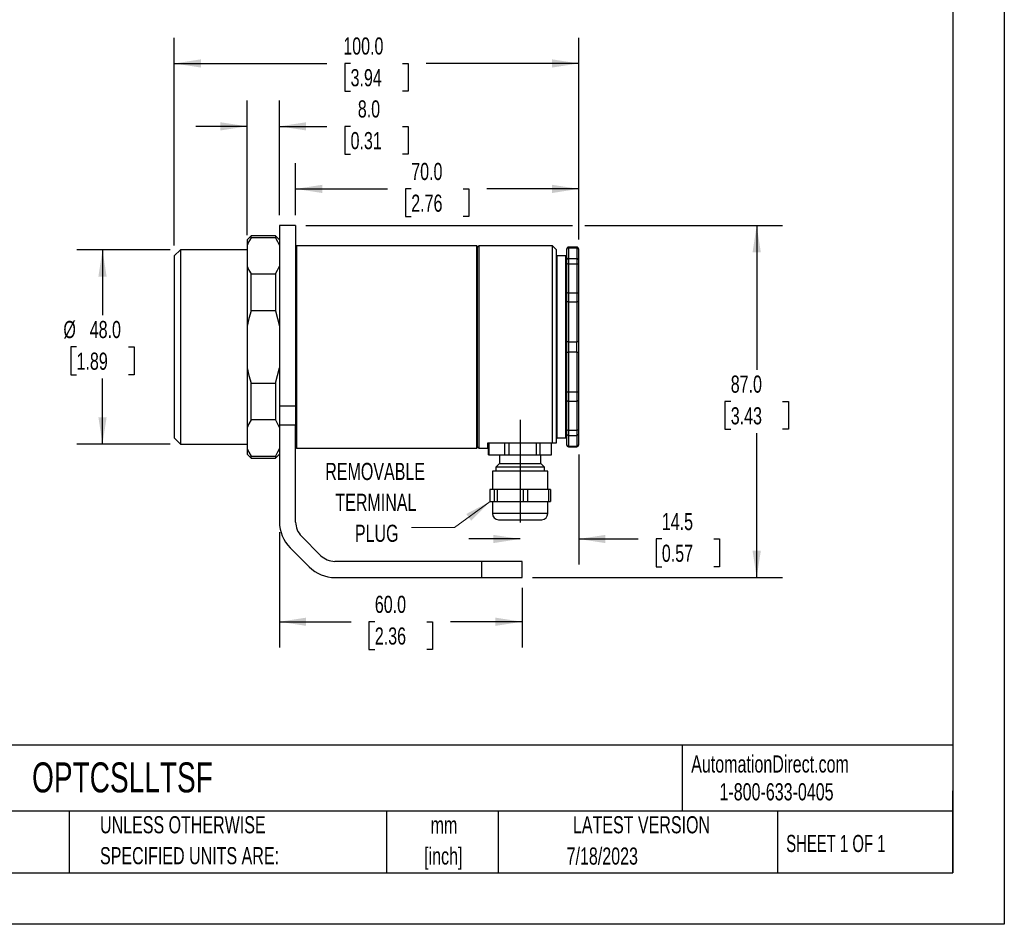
# Model space of a CAD drawing. Header units: millimetres. Extents: x 0 to 559, y 0 to 432.
# Tile 2 of 3: x 315 to 559, y 0 to 224. Entities that reach past the tile are written whole.
import ezdxf

# ---------------------------------------------------------------- set-up
doc = ezdxf.new("R2010")
doc.units = ezdxf.units.MM
doc.header["$LTSCALE"] = 2
doc.linetypes.add('CENTERX2', pattern=[20.32, 12.7, -2.54, 2.54, -2.54])
doc.layers.add('CENTER', color=40, linetype='CENTERX2')
doc.layers.add('DIMENSIONS', color=140, linetype='Continuous', lineweight=25)
doc.layers.add('TEXT', color=140, linetype='Continuous', lineweight=25)
doc.styles.add('SLDTEXTSTYLE0', font='TXT', dxfattribs={"width": 0.7})
doc.styles.add('SLDTEXTSTYLE2', font='TXT', dxfattribs={"width": 0.65})
doc.dimstyles.new('SLDDIMSTYLE0', dxfattribs={"dimtxt": 4.316016, "dimasz": 6.604, "dimexe": 0, "dimexo": 0.0625, "dimgap": 1.079004, "dimtad": 0, "dimtih": 1, "dimtoh": 1, "dimrnd": 1e-09, "dimzin": 4, "dimdsep": 46, "dimtxsty": 'SLDTEXTSTYLE0', "dimsah": 1, "dimcen": 0.09, "dimadec": 0, "dimazin": 1, "dimtfac": 1, "dimtofl": 0, "dimtmove": 0, "dimatfit": 3, "dimfxl": 0, "dimfrac": 2, "dimtolj": 1, "dimtzin": 12, "dimarcsym": 0})
doc.dimstyles.new('SLDDIMSTYLE2', dxfattribs={"dimtxt": 4.316016, "dimasz": 6.604, "dimexe": 0, "dimexo": 0.0625, "dimgap": 1.079004, "dimtad": 0, "dimtih": 1, "dimtoh": 1, "dimrnd": 1e-09, "dimzin": 4, "dimdsep": 46, "dimtxsty": 'SLDTEXTSTYLE0', "dimsah": 1, "dimcen": 0.09, "dimadec": 0, "dimazin": 1, "dimtfac": 1, "dimtmove": 0, "dimatfit": 0, "dimfxl": 0, "dimfrac": 2, "dimtolj": 1, "dimtzin": 12, "dimarcsym": 0})
doc.dimstyles.new('SLDDIMSTYLE5', dxfattribs={"dimtxt": 4.316016, "dimasz": 6.604, "dimexe": 0, "dimexo": 0.0625, "dimgap": 1.079004, "dimtad": 0, "dimtih": 1, "dimtoh": 1, "dimrnd": 1e-09, "dimzin": 12, "dimdsep": 46, "dimtxsty": 'SLDTEXTSTYLE0', "dimsah": 1, "dimcen": 0.09, "dimadec": 0, "dimazin": 3, "dimtfac": 1, "dimtmove": 0, "dimatfit": 0, "dimfxl": 0, "dimfrac": 2, "dimtolj": 1, "dimtzin": 12, "dimarcsym": 0})

# ---------------------------------------------------------------- blocks, each defined once
blk = doc.blocks.new('SW_NOTE_0_1')
at = {"layer": 'TEXT', "color": 0, "linetype": 'CENTERX2', "lineweight": 18, "char_height": 4.233, "attachment_point": 2, "style": 'SLDTEXTSTYLE0'}
for s, insert in [('mm', (5.69, 5.46)), ('[inch]', (5.52, -2.19))]:
    blk.add_mtext(s, dxfattribs=dict(at, insert=insert))
blk = doc.blocks.new('SW_NOTE_0_2')
at = {"layer": 'TEXT', "color": 0, "linetype": 'CENTERX2', "lineweight": 18, "char_height": 4.2333, "attachment_point": 1, "style": 'SLDTEXTSTYLE0'}
for s, insert in [('UNLESS OTHERWISE', (0, 5.46)), ('SPECIFIED UNITS ARE:', (0, -2.19))]:
    blk.add_mtext(s, dxfattribs=dict(at, insert=insert))
blk = doc.blocks.new('_D_7')
at = {"layer": 'DIMENSIONS'}
for p, q in [((379.58, 96.9), (379.58, 68.44)), ((439.58, 83.17), (439.58, 68.44)), ((379.58, 74.79), (397.32, 74.79)), ((403.17, 74.79), (401.72, 74.79)), ((401.72, 74.79), (401.72, 67.93)), ((415.99, 74.79), (417.44, 74.79)), ((417.44, 74.79), (417.44, 67.93)), ((439.58, 74.79), (421.84, 74.79)), ((401.72, 67.93), (403.17, 67.93)), ((417.44, 67.93), (415.99, 67.93))]:
    blk.add_line(p, q, dxfattribs=at)
for points in [[(379.58, 74.79), (386.18, 73.77), (386.18, 75.8)], [(439.58, 74.79), (432.98, 75.8), (432.98, 73.77)]]:
    blk.add_solid(points, dxfattribs=at)
at = {"layer": 'DIMENSIONS', "char_height": 4.233, "attachment_point": 1, "style": 'SLDTEXTSTYLE0'}
for s, insert in [('60.0', (403.17, 81.21)), ('2.36', (403.17, 73.38))]:
    blk.add_mtext(s, dxfattribs=dict(at, insert=insert))
blk = doc.blocks.new('_D_8')
at = {"layer": 'DIMENSIONS'}
for p, q in [((353.58, 167.75), (353.58, 219.13)), ((453.58, 169.27), (453.58, 219.13)), ((353.58, 212.78), (391.32, 212.78)), ((397.17, 212.78), (395.72, 212.78)), ((395.72, 212.78), (395.72, 205.92)), ((409.99, 212.78), (411.44, 212.78)), ((411.44, 212.78), (411.44, 205.92)), ((453.58, 212.78), (415.84, 212.78)), ((395.72, 205.92), (397.17, 205.92)), ((411.44, 205.92), (409.99, 205.92))]:
    blk.add_line(p, q, dxfattribs=at)
for points in [[(353.58, 212.78), (360.18, 211.77), (360.18, 213.8)], [(453.58, 212.78), (446.98, 213.8), (446.98, 211.77)]]:
    blk.add_solid(points, dxfattribs=at)
at = {"layer": 'DIMENSIONS', "char_height": 4.233, "attachment_point": 1, "style": 'SLDTEXTSTYLE0'}
for s, insert in [('100.0', (395.37, 219.21)), ('3.94', (397.17, 211.38))]:
    blk.add_mtext(s, dxfattribs=dict(at, insert=insert))
blk = doc.blocks.new('_D_9')
at = {"layer": 'DIMENSIONS'}
for p, q in [((453.58, 116.16), (453.58, 88.9)), ((439.08, 95.25), (426.38, 95.25)), ((453.58, 95.25), (468.29, 95.25)), ((474.13, 95.25), (472.69, 95.25)), ((472.69, 95.25), (472.69, 88.39)), ((486.96, 95.25), (488.41, 95.25)), ((488.41, 95.25), (488.41, 88.39)), ((472.69, 88.39), (474.13, 88.39)), ((488.41, 88.39), (486.96, 88.39))]:
    blk.add_line(p, q, dxfattribs=at)
for points in [[(439.08, 95.25), (432.48, 96.26), (432.48, 94.23)], [(453.58, 95.25), (460.18, 94.23), (460.18, 96.26)]]:
    blk.add_solid(points, dxfattribs=at)
at = {"layer": 'DIMENSIONS', "char_height": 4.233, "attachment_point": 1, "style": 'SLDTEXTSTYLE0'}
for s, insert in [('14.5', (474.13, 101.67)), ('0.57', (474.13, 93.84))]:
    blk.add_mtext(s, dxfattribs=dict(at, insert=insert))
blk = doc.blocks.new('_D_10')
at = {"layer": 'DIMENSIONS'}
for p, q in [((383.58, 175.25), (383.58, 188.13)), ((453.58, 169.27), (453.58, 188.13)), ((383.58, 181.78), (406.32, 181.78)), ((412.17, 181.78), (410.72, 181.78)), ((410.72, 181.78), (410.72, 174.92)), ((424.99, 181.78), (426.44, 181.78)), ((426.44, 181.78), (426.44, 174.92)), ((453.58, 181.78), (430.84, 181.78)), ((410.72, 174.92), (412.17, 174.92)), ((426.44, 174.92), (424.99, 174.92))]:
    blk.add_line(p, q, dxfattribs=at)
for points in [[(383.58, 181.78), (390.18, 180.76), (390.18, 182.79)], [(453.58, 181.78), (446.98, 182.79), (446.98, 180.76)]]:
    blk.add_solid(points, dxfattribs=at)
at = {"layer": 'DIMENSIONS', "char_height": 4.233, "attachment_point": 1, "style": 'SLDTEXTSTYLE0'}
for s, insert in [('70.0', (412.17, 188.2)), ('2.76', (412.17, 180.37))]:
    blk.add_mtext(s, dxfattribs=dict(at, insert=insert))
blk = doc.blocks.new('_D_11')
at = {"layer": 'DIMENSIONS'}
for p, q in [((371.58, 170.33), (371.58, 203.59)), ((379.58, 175.25), (379.58, 203.59)), ((371.58, 197.24), (358.88, 197.24)), ((379.58, 197.24), (391.32, 197.24)), ((397.17, 197.24), (395.72, 197.24)), ((395.72, 197.24), (395.72, 190.38)), ((409.99, 197.24), (411.44, 197.24)), ((411.44, 197.24), (411.44, 190.38)), ((395.72, 190.38), (397.17, 190.38)), ((411.44, 190.38), (409.99, 190.38))]:
    blk.add_line(p, q, dxfattribs=at)
for points in [[(371.58, 197.24), (364.98, 198.25), (364.98, 196.22)], [(379.58, 197.24), (386.18, 196.22), (386.18, 198.25)]]:
    blk.add_solid(points, dxfattribs=at)
at = {"layer": 'DIMENSIONS', "char_height": 4.233, "attachment_point": 1, "style": 'SLDTEXTSTYLE0'}
for s, insert in [('8.0', (398.96, 203.66)), ('0.31', (397.17, 195.83))]:
    blk.add_mtext(s, dxfattribs=dict(at, insert=insert))
blk = doc.blocks.new('_D_12')
at = {"layer": 'DIMENSIONS'}
for p, q in [((386.12, 172.71), (452.06, 172.71)), ((455.1, 172.71), (503.93, 172.71)), ((497.58, 172.71), (497.58, 137.04)), ((491.17, 129.21), (489.72, 129.21)), ((489.72, 129.21), (489.72, 122.35)), ((503.99, 129.21), (505.44, 129.21)), ((505.44, 129.21), (505.44, 122.35)), ((489.72, 122.35), (491.17, 122.35)), ((505.44, 122.35), (503.99, 122.35)), ((497.58, 85.71), (497.58, 121.39)), ((442.12, 85.71), (503.93, 85.71))]:
    blk.add_line(p, q, dxfattribs=at)
for points in [[(497.58, 172.71), (496.56, 166.11), (498.6, 166.11)], [(497.58, 85.71), (498.6, 92.32), (496.56, 92.32)]]:
    blk.add_solid(points, dxfattribs=at)
at = {"layer": 'DIMENSIONS', "char_height": 4.233, "attachment_point": 1, "style": 'SLDTEXTSTYLE0'}
for s, insert in [('87.0', (491.17, 135.64)), ('3.43', (491.17, 127.81))]:
    blk.add_mtext(s, dxfattribs=dict(at, insert=insert))
blk = doc.blocks.new('_D_13')
at = {"layer": 'DIMENSIONS'}
for p, q in [((352.54, 166.71), (329.48, 166.71)), ((335.83, 166.71), (335.83, 150.54)), ((329.42, 142.71), (327.97, 142.71)), ((327.97, 142.71), (327.97, 135.85)), ((342.24, 142.71), (343.69, 142.71)), ((343.69, 142.71), (343.69, 135.85)), ((327.97, 135.85), (329.42, 135.85)), ((335.83, 118.71), (335.83, 134.89)), ((343.69, 135.85), (342.24, 135.85)), ((352.54, 118.71), (329.48, 118.71))]:
    blk.add_line(p, q, dxfattribs=at)
for points in [[(335.83, 166.71), (334.82, 160.11), (336.85, 160.11)], [(335.83, 118.71), (336.85, 125.32), (334.82, 125.32)]]:
    blk.add_solid(points, dxfattribs=at)
at = {"layer": 'DIMENSIONS', "char_height": 4.233, "attachment_point": 1, "style": 'SLDTEXTSTYLE0'}
for s, insert in [('%%c', (326.16, 149.14)), ('48.0', (332.68, 149.14)), ('1.89', (329.42, 141.31))]:
    blk.add_mtext(s, dxfattribs=dict(at, insert=insert))
blk = doc.blocks.new('SW_NOTE_0_7')
at = {"layer": 'TEXT', "color": 0, "linetype": 'CENTERX2', "lineweight": 18, "char_height": 4.233, "attachment_point": 2, "style": 'SLDTEXTSTYLE0'}
for s, insert in [('REMOVABLE', (-8.99, 16.01)), ('TERMINAL', (-8.8, 8.37)), ('PLUG', (-8.6, 0.72))]:
    blk.add_mtext(s, dxfattribs=dict(at, insert=insert))

msp = doc.modelspace()

# ---------------------------------------------------------------- linework, layer by layer
at = {"color": 7, "linetype": 'Continuous'}
for p, q in [((558.80494, 431.805348), (558.80494, 0.005348)), ((558.80494, 0.005348), (0.00494, 0.005348))]:
    msp.add_line(p, q, dxfattribs=at)
for p, q in [((383.580153, 172.712048), (379.580153, 172.712048)), ((379.580153, 172.712048), (379.580153, 128.188361)), ((383.580153, 172.712048), (383.580153, 128.188361)), ((372.580153, 170.212048), (371.580153, 169.212048)), ((371.580153, 169.212048), (371.580153, 167.790446)), ((378.580153, 170.212048), (372.580153, 170.212048)), ((372.580153, 169.707827), (372.580153, 170.212048)), ((378.580153, 169.707827), (372.580153, 169.707827)), ((379.580153, 169.212048), (378.580153, 170.212048)), ((378.580153, 170.212048), (378.580153, 169.707827)), ((355.080153, 166.712048), (353.580153, 165.212048)), ((371.580153, 166.712048), (355.080153, 166.712048)), ((355.080153, 166.712048), (355.080153, 142.712048)), ((371.580153, 167.790446), (371.580153, 162.666971)), ((383.780153, 167.712048), (383.580153, 167.512048)), ((428.380153, 167.712048), (383.780153, 167.712048)), ((383.780153, 167.712048), (383.780153, 142.712048)), ((428.580153, 167.512048), (428.380153, 167.712048)), ((428.380153, 142.712048), (428.380153, 167.712048)), ((428.880153, 167.712048), (428.580153, 167.412048)), ((428.580153, 142.712048), (428.580153, 167.512048)), ((447.080153, 167.712048), (428.880153, 167.712048)), ((428.880153, 167.712048), (428.880153, 142.712048)), ((448.080153, 166.712048), (447.080153, 167.712048)), ((447.080153, 119.012048), (447.080153, 167.712048)), ((448.080153, 119.012048), (448.080153, 166.712048)), ((450.580153, 166.882296), (450.580153, 166.728962)), ((450.580153, 166.728962), (450.580153, 164.093648)), ((453.080153, 167.382296), (451.080153, 167.382296)), ((451.080153, 167.382296), (451.080153, 167.211925)), ((451.080153, 167.211925), (451.080153, 164.576611)), ((451.080153, 167.211925), (453.080153, 167.211925)), ((453.080153, 167.382296), (453.080153, 167.211925)), ((453.080153, 167.211925), (453.080153, 164.576611)), ((453.580153, 166.728962), (453.580153, 166.882296)), ((453.580153, 164.093648), (453.580153, 166.728962)), ((353.580153, 165.212048), (353.580153, 120.212048)), ((448.280153, 165.212048), (448.080153, 165.412048)), ((450.380153, 165.212048), (448.280153, 165.212048)), ((448.280153, 142.712048), (448.280153, 165.212048)), ((450.580153, 165.012048), (450.380153, 165.212048)), ((450.380153, 142.712048), (450.380153, 165.212048)), ((450.580153, 164.093648), (450.580153, 162.928963)), ((451.080153, 164.576611), (451.080153, 163.282516)), ((451.080153, 164.576611), (453.080153, 164.576611)), ((451.080153, 163.282516), (451.080153, 156.082706)), ((451.080153, 163.282516), (453.080153, 163.282516)), ((453.080153, 164.576611), (453.080153, 163.282516)), ((453.080153, 163.282516), (453.080153, 156.082706)), ((453.580153, 162.928963), (453.580153, 164.093648)), ((371.580153, 162.666971), (371.580153, 147.835524)), ((372.580153, 151.670285), (372.580153, 160.74959)), ((372.580153, 160.74959), (378.580153, 160.74959)), ((378.580153, 160.74959), (378.580153, 151.670285)), ((450.580153, 162.928963), (450.580153, 155.729152)), ((453.580153, 155.729152), (453.580153, 162.928963)), ((451.080153, 156.082706), (451.080153, 153.841267)), ((451.080153, 156.082706), (453.080153, 156.082706)), ((453.080153, 156.082706), (453.080153, 153.841267)), ((450.580153, 155.729152), (450.580153, 153.711858)), ((450.580153, 153.711858), (450.580153, 143.876734)), ((451.080153, 153.841267), (451.080153, 144.006143)), ((451.080153, 153.841267), (453.080153, 153.841267)), ((453.080153, 153.841267), (453.080153, 144.006143)), ((453.580153, 153.711858), (453.580153, 155.729152)), ((453.580153, 143.876734), (453.580153, 153.711858)), ((378.580153, 151.670285), (372.580153, 151.670285)), ((371.580153, 147.835524), (371.580153, 137.588573)), ((450.580153, 143.876734), (450.580153, 141.547362)), ((451.080153, 144.006143), (451.080153, 141.417953)), ((451.080153, 144.006143), (453.080153, 144.006143)), ((453.080153, 141.417953), (453.080153, 144.006143)), ((453.580153, 141.547362), (453.580153, 143.876734)), ((355.080153, 142.712048), (355.080153, 118.712048)), ((383.780153, 142.712048), (383.780153, 117.712048)), ((428.380153, 117.712048), (428.380153, 142.712048)), ((428.580153, 117.912048), (428.580153, 142.712048)), ((428.880153, 142.712048), (428.880153, 117.712048)), ((448.280153, 120.212048), (448.280153, 142.712048)), ((450.380153, 120.212048), (450.380153, 142.712048)), ((450.580153, 141.547362), (450.580153, 131.712239)), ((453.080153, 141.417953), (451.080153, 141.417953)), ((451.080153, 141.417953), (451.080153, 131.582829)), ((453.080153, 141.417953), (453.080153, 131.582829)), ((453.580153, 131.712239), (453.580153, 141.547362)), ((371.580153, 137.588573), (371.580153, 122.757125)), ((372.580153, 133.753812), (378.580153, 133.753812)), ((372.580153, 124.674506), (372.580153, 133.753812)), ((378.580153, 133.753812), (378.580153, 124.674506)), ((450.580153, 131.712239), (450.580153, 129.694944)), ((451.080153, 131.582829), (453.080153, 131.582829)), ((451.080153, 131.582829), (451.080153, 129.341391)), ((453.080153, 131.582829), (453.080153, 129.341391)), ((453.580153, 129.694944), (453.580153, 131.712239)), ((450.580153, 129.694944), (450.580153, 122.495134)), ((451.080153, 129.341391), (453.080153, 129.341391)), ((451.080153, 129.341391), (451.080153, 122.14158)), ((453.080153, 129.341391), (453.080153, 122.14158)), ((453.580153, 122.495134), (453.580153, 129.694944)), ((379.580153, 128.188361), (383.580153, 128.188361)), ((379.580153, 128.188361), (379.580153, 123.347131)), ((383.580153, 128.188361), (383.580153, 123.347131)), ((378.580153, 124.674506), (372.580153, 124.674506)), ((371.580153, 122.757125), (371.580153, 117.63365)), ((383.580153, 123.347131), (379.580153, 123.347131)), ((379.580153, 123.347131), (379.580153, 99.43997)), ((383.580153, 99.43997), (383.580153, 123.347131)), ((450.580153, 122.495134), (450.580153, 121.330448)), ((451.080153, 122.14158), (453.080153, 122.14158)), ((451.080153, 122.14158), (451.080153, 120.847485)), ((453.080153, 122.14158), (453.080153, 120.847485)), ((453.580153, 121.330448), (453.580153, 122.495134)), ((353.580153, 120.212048), (355.080153, 118.712048)), ((448.080153, 120.012048), (448.280153, 120.212048)), ((448.280153, 120.212048), (450.380153, 120.212048)), ((450.380153, 120.212048), (450.580153, 120.412048)), ((450.580153, 121.330448), (450.580153, 118.695134)), ((451.080153, 120.847485), (453.080153, 120.847485)), ((451.080153, 120.847485), (451.080153, 118.212172)), ((453.080153, 120.847485), (453.080153, 118.212172)), ((453.580153, 118.695134), (453.580153, 121.330448)), ((355.080153, 118.712048), (371.580153, 118.712048)), ((371.580153, 117.63365), (371.580153, 116.212048)), ((383.580153, 117.912048), (383.780153, 117.712048)), ((383.780153, 117.712048), (428.380153, 117.712048)), ((428.380153, 117.712048), (428.580153, 117.912048)), ((428.580153, 118.012048), (428.880153, 117.712048)), ((428.880153, 117.712048), (431.080153, 117.712048)), ((431.080153, 119.012048), (447.080153, 119.012048)), ((431.080153, 117.712048), (431.080153, 119.012048)), ((431.281798, 116.012048), (431.281798, 119.012048)), ((431.372452, 119.012048), (431.372452, 116.012048)), ((435.319725, 116.012048), (435.319725, 119.012048)), ((436.262406, 119.012048), (436.262406, 116.012048)), ((443.118079, 116.012048), (443.118079, 119.012048)), ((443.970107, 119.012048), (443.970107, 116.012048)), ((446.878507, 116.012048), (446.878507, 119.012048)), ((447.080153, 119.012048), (448.080153, 119.012048)), ((450.580153, 118.695134), (450.580153, 118.541801)), ((451.080153, 118.212172), (453.080153, 118.212172)), ((451.080153, 118.041801), (451.080153, 118.212172)), ((451.080153, 118.041801), (453.080153, 118.041801)), ((453.080153, 118.041801), (453.080153, 118.212172)), ((453.580153, 118.541801), (453.580153, 118.695134)), ((371.580153, 116.212048), (372.580153, 115.212048)), ((372.580153, 115.716269), (378.580153, 115.716269)), ((372.580153, 115.212048), (372.580153, 115.716269)), ((372.580153, 115.212048), (378.580153, 115.212048)), ((378.580153, 115.212048), (379.580153, 116.212048)), ((378.580153, 115.716269), (378.580153, 115.212048)), ((431.281798, 116.012048), (431.372452, 116.012048)), ((431.372452, 116.012048), (435.319725, 116.012048)), ((433.980153, 116.012048), (433.980153, 113.912048)), ((435.319725, 116.012048), (436.262406, 116.012048)), ((436.262406, 116.012048), (443.118079, 116.012048)), ((443.118079, 116.012048), (443.970107, 116.012048)), ((443.970107, 116.012048), (446.878507, 116.012048)), ((444.180153, 113.912048), (444.180153, 116.012048)), ((432.230153, 112.012048), (432.230153, 107.512048)), ((445.930153, 112.012048), (432.230153, 112.012048)), ((433.980153, 113.912048), (433.080153, 113.012048)), ((433.080153, 113.012048), (433.080153, 112.012048)), ((445.080153, 113.012048), (433.080153, 113.012048)), ((433.980153, 113.912048), (444.180153, 113.912048)), ((445.080153, 113.012048), (444.180153, 113.912048)), ((445.080153, 112.012048), (445.080153, 113.012048)), ((445.930153, 107.512048), (445.930153, 112.012048)), ((431.588987, 107.512048), (431.588987, 104.512048)), ((432.78401, 107.512048), (431.588987, 107.512048)), ((432.78401, 104.512048), (432.78401, 107.512048)), ((433.452595, 107.512048), (432.78401, 107.512048)), ((433.452595, 107.512048), (433.452595, 104.512048)), ((439.919428, 107.512048), (433.452595, 107.512048)), ((439.919428, 104.512048), (439.919428, 107.512048)), ((440.943761, 107.512048), (439.919428, 107.512048)), ((440.943761, 107.512048), (440.943761, 104.512048)), ((446.215571, 107.512048), (440.943761, 107.512048)), ((446.215571, 104.512048), (446.215571, 107.512048)), ((446.571318, 107.512048), (446.215571, 107.512048)), ((446.571318, 107.512048), (446.571318, 104.512048)), ((431.588987, 104.512048), (432.78401, 104.512048)), ((432.230153, 104.512048), (432.230153, 101.512048)), ((432.78401, 104.512048), (433.452595, 104.512048)), ((433.452595, 104.512048), (439.919428, 104.512048)), ((439.919428, 104.512048), (440.943761, 104.512048)), ((440.943761, 104.512048), (446.215571, 104.512048)), ((445.930153, 101.512048), (445.930153, 104.512048)), ((446.215571, 104.512048), (446.571318, 104.512048)), ((445.930153, 101.512048), (432.230153, 101.512048)), ((433.730153, 100.012048), (444.430153, 100.012048)), ((389.772541, 91.176514), (385.044619, 95.904436)), ((382.216192, 93.076009), (386.944114, 88.348087)), ((429.580153, 89.712048), (393.308075, 89.712048)), ((429.580153, 89.712048), (429.580153, 85.712048)), ((439.580153, 89.712048), (429.580153, 89.712048)), ((439.580153, 85.712048), (439.580153, 89.712048)), ((393.308075, 85.712048), (429.580153, 85.712048)), ((429.580153, 85.712048), (439.580153, 85.712048))]:
    msp.add_line(p, q)
at = {"flags": 128}
for points in [[(372.580153, 169.707827), (372.021617, 168.758671), (371.580153, 167.790446)], [(378.580153, 169.707827), (379.138688, 168.758671), (379.580153, 167.790446)], [(371.580153, 162.666971), (372.019685, 161.702435), (372.580153, 160.74959)], [(378.580153, 160.74959), (379.138688, 161.698747), (379.580153, 162.666971)], [(372.580153, 151.670285), (372.021617, 149.771972), (371.580153, 147.835524)], [(378.580153, 151.670285), (379.138688, 149.771972), (379.580153, 147.835524)], [(371.580153, 137.588573), (372.019685, 135.659502), (372.580153, 133.753812)], [(378.580153, 133.753812), (379.138688, 135.652124), (379.580153, 137.588573)], [(372.580153, 124.674506), (372.021617, 123.72535), (371.580153, 122.757125)], [(378.580153, 124.674506), (379.138688, 123.72535), (379.580153, 122.757125)], [(371.580153, 117.63365), (372.019685, 116.669114), (372.580153, 115.716269)], [(379.580153, 117.63365), (379.14062, 116.669114), (378.580153, 115.716269)]]:
    msp.add_lwpolyline(points, dxfattribs=at)
for centre, radius, start, end in [((451.080153, 166.882296), 0.5, 90, 180), ((451.071779, 166.720293), 0.491703, 89.0242395, 178.98981489), ((453.080153, 166.882296), 0.5, 0, 90), ((453.088526, 166.720293), 0.491703, 1.01018511, 90.9757605), ((451.071779, 164.08498), 0.491703, 89.0242395, 178.98981489), ((451.017653, 162.840574), 0.446339, 81.95053302, 168.57824634), ((453.088526, 164.08498), 0.491703, 1.01018511, 90.9757605), ((453.142653, 162.840574), 0.446339, 11.42175366, 98.04946698), ((451.017653, 155.640764), 0.446339, 81.95053302, 168.57824634), ((453.142653, 155.640764), 0.446339, 11.42175366, 98.04946698), ((450.963526, 153.261247), 0.591629, 78.63094549, 130.39069191), ((453.196779, 153.261247), 0.591629, 49.60930809, 101.36905451), ((450.963526, 143.426123), 0.591629, 78.63094549, 130.39069191), ((453.196779, 143.426123), 0.591629, 49.60930809, 101.36905451), ((450.963526, 141.997973), 0.591629, 229.60930809, 281.36905451), ((453.196779, 141.997973), 0.591629, 258.63094549, 310.39069191), ((450.963526, 132.162849), 0.591629, 229.60930809, 281.36905451), ((453.196779, 132.162849), 0.591629, 258.63094549, 310.39069191), ((451.017653, 129.783332), 0.446339, 191.42175366, 278.04946698), ((453.142653, 129.783332), 0.446339, 261.95053302, 348.57824634), ((451.017653, 122.583522), 0.446339, 191.42175366, 278.04946698), ((453.142653, 122.583522), 0.446339, 261.95053302, 348.57824634), ((451.071779, 121.339117), 0.491703, 181.01018511, 270.9757605), ((453.088526, 121.339117), 0.491703, 269.0242395, 358.98981489), ((451.071779, 118.703803), 0.491703, 181.01018511, 270.9757605), ((451.080153, 118.541801), 0.5, 180, 270), ((453.088526, 118.703803), 0.491703, 269.0242395, 358.98981489), ((453.080153, 118.541801), 0.5, 270, 360), ((433.730153, 101.512048), 1.5, 180, 270), ((444.430153, 101.512048), 1.5, 270, 0), ((388.580153, 99.43997), 9, 180, 225), ((388.580153, 99.43997), 5, 180, 225), ((393.308075, 94.712048), 5, 225, 270), ((393.308075, 94.712048), 9, 225, 270)]:
    msp.add_arc(centre, radius, start, end)
msp.add_solid([(431.700016, 104.512048), (425.775259, 101.422982), (426.977742, 99.784977)])
at = {"layer": 'CENTER'}
msp.add_line((439.080153, 124.712048), (439.080153, 94.812048), dxfattribs=at)
at = {"layer": 'TEXT'}
for p, q in [((546.1, 419.1), (546.1, 12.7)), ((546.1, 44.252215), (12.7, 44.252215)), ((479.150755, 44.252215), (479.150755, 27.94)), ((546.1, 12.7), (546.1, 33.02)), ((546.1, 27.94), (12.7, 27.94)), ((327.560355, 27.94), (327.560355, 12.7)), ((406.048609, 27.94), (406.048609, 12.7)), ((433.624195, 27.94), (433.624195, 12.7)), ((502.697498, 27.94), (502.697498, 12.7)), ((12.7, 12.7), (546.1, 12.7))]:
    msp.add_line(p, q, dxfattribs=at)
at = {"layer": 'TEXT', "linetype": 'CENTERX2', "lineweight": 18, "flags": 128}
msp.add_lwpolyline([(412.229629, 98.049971), (422.897467, 98.049971), (431.700016, 104.512048)], dxfattribs=at)

# ---------------------------------------------------------------- block references
at = {"layer": 'TEXT', "linetype": 'CENTERX2', "lineweight": 18}
for name, p in [('SW_NOTE_0_7', (412.229629, 98.049971)), ('SW_NOTE_0_2', (335.215826, 21.270934)), ('SW_NOTE_0_1', (414.5722, 21.186723))]:
    msp.add_blockref(name, p, dxfattribs=at)

# ---------------------------------------------------------------- texts
for s, insert, char_height, attachment_point, style in [('AutomationDirect.com', (481.389918, 41.753063), 4.23333333, 1, 'SLDTEXTSTYLE0'), ('OPTCSLLTSF', (318.415444, 40.022218), 7.4083333, 1, 'SLDTEXTSTYLE0'), ('1-800-633-0405', (488.38316, 34.874048), 4.23333333, 1, 'SLDTEXTSTYLE0'), ('LATEST VERSION', (469.104263, 26.727988), 4.23333333, 2, 'SLDTEXTSTYLE0'), ('SHEET 1 OF 1', (504.882571, 22.102981), 4.23333333, 1, 'SLDTEXTSTYLE2'), ('7/18/2023', (459.402986, 18.990366), 4.2333333, 2, 'SLDTEXTSTYLE0')]:
    msp.add_mtext(s, dxfattribs=dict(at, insert=insert, char_height=char_height, attachment_point=attachment_point, style=style))

# ---------------------------------------------------------------- dimensions: what is measured, and where the dimension line sits
at = {"layer": 'DIMENSIONS'}
for base, p1, p2, dimstyle, picture, middle in [((353.580153, 212.782754), (453.580153, 166.728962), (353.580153, 165.212048), 'SLDDIMSTYLE0', '_D_8', (403.580153, 212.782754)), ((371.580153, 197.237402), (379.580153, 172.712048), (371.580153, 167.790446), 'SLDDIMSTYLE2', '_D_11', (403.580153, 197.237402)), ((383.580153, 181.776427), (453.580153, 166.728962), (383.580153, 172.712048), 'SLDDIMSTYLE0', '_D_10', (418.580153, 181.776427)), ((439.080153, 95.245802), (453.580153, 118.695134), (439.080153, 94.812048), 'SLDDIMSTYLE5', '_D_9', (480.547287, 95.245802)), ((379.580153, 74.78657), (439.580153, 85.712048), (379.580153, 99.43997), 'SLDDIMSTYLE0', '_D_7', (409.580153, 74.78657))]:
    dim = msp.add_linear_dim(base=base, p1=p1, p2=p2, dimstyle=dimstyle, dxfattribs=at)
    dim.commit()
    dim.dimension.update_dxf_attribs({"geometry": picture, "text_midpoint": middle, "dimtype": 160})
dim = msp.add_linear_dim(base=(497.580153, 85.712048), p1=(383.580153, 172.712048), p2=(439.580153, 85.712048), angle=90, dimstyle='SLDDIMSTYLE0', dxfattribs=at)
dim.commit()
dim.dimension.update_dxf_attribs({"geometry": '_D_12', "text_midpoint": (497.580153, 129.212048), "dimtype": 160})
dim = msp.add_linear_dim(base=(335.832021, 166.712048), p1=(355.080153, 118.712048), p2=(355.080153, 166.712048), angle=90, text='%%c<>', dimstyle='SLDDIMSTYLE0', dxfattribs=at)
dim.commit()
dim.dimension.update_dxf_attribs({"geometry": '_D_13', "text_midpoint": (335.832021, 142.712048), "dimtype": 160})

doc.saveas('drawing.dxf')
